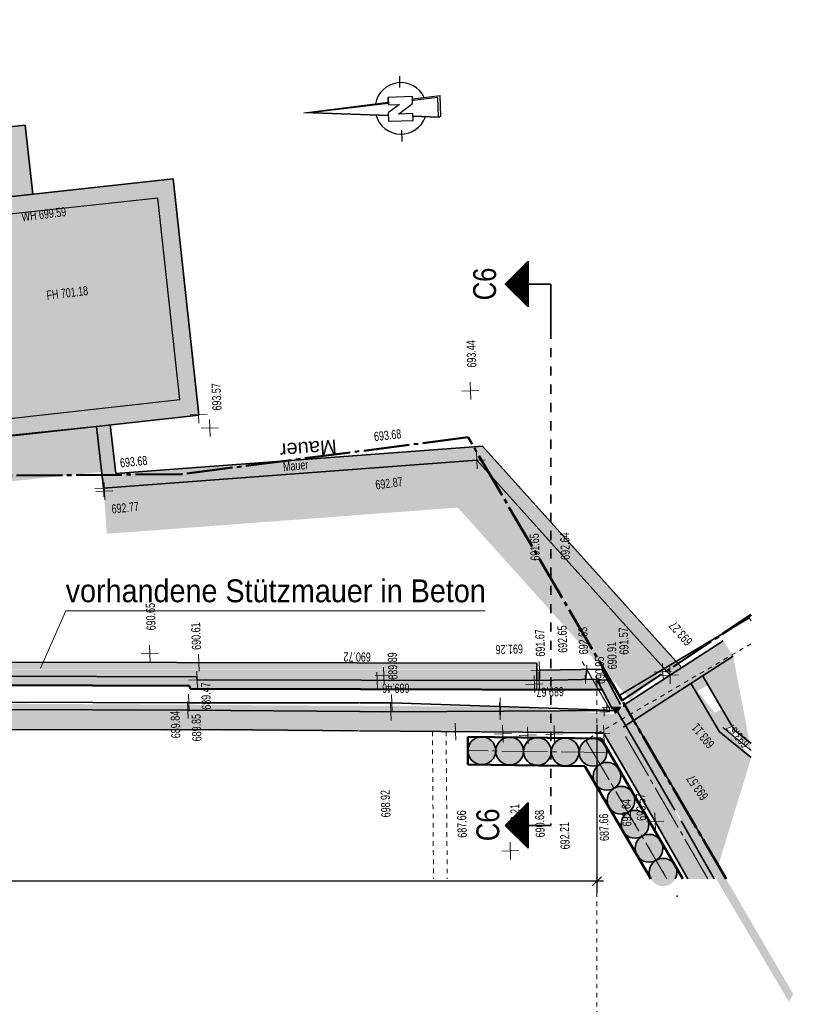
# Model space of a CAD drawing. Header units: metres. Extents: x 0 to 118, y 1 to 83.
# Tile 22 of 36: x 36 to 53, y 56 to 78. Entities that reach past the tile are written whole.
import ezdxf

# ---------------------------------------------------------------- set-up
doc = ezdxf.new("R2010")
doc.units = ezdxf.units.M
for name, pattern in [('ACHSE3', [1.25, 1, -0.1, 0.05, -0.1]), ('DURCHG', [0]), ('GESTR1', [0.4, 0.2, -0.2]), ('GESTR3', [0.2, 0.1, -0.1]), ('PUNKTE', [0.15, 0.05, -0.1])]:
    doc.linetypes.add(name, pattern=pattern)
for name, color, linetype in [('Bestand', 7, 'Continuous'), ('BPW', 7, 'Continuous'), ('Gel_nde', 7, 'Continuous'), ('GEOMETRIE', 7, 'Continuous'), ('Grundst_cksgrenze', 7, 'Continuous'), ('H_henkoten', 7, 'Continuous'), ('MAKET', 7, 'Continuous'), ('Mauern_Bestand', 7, 'Continuous'), ('Nachbargeb_ude', 7, 'Continuous'), ('SCHNPF', 7, 'Continuous'), ('Schriftfeld', 7, 'Continuous'), ('Spritzbetonwand', 7, 'Continuous'), ('Stecktr_ger', 7, 'Continuous'), ('TEXTE', 7, 'Continuous')]:
    doc.layers.add(name, color=color, linetype=linetype)
doc.styles.add('Arial', font='arial.ttf')
doc.dimstyles.new('ISBSTRICH4E', dxfattribs={"dimtxt": 0.25, "dimasz": 0.1, "dimexe": 0.25, "dimexo": 1, "dimgap": 0.09, "dimtad": 1, "dimzin": 0, "dimdsep": 46, "dimtxsty": 'Arial', "dimblk": 'ID4', "dimblk1": 'ID4', "dimblk2": 'ID4', "dimsah": 1, "dimcen": 0.09, "dimdle": 0.15, "dimclrd": 7, "dimclre": 7, "dimclrt": 7, "dimazin": 0, "dimtfac": 1, "dimtdec": 4, "dimtix": 1, "dimtmove": 2, "dimatfit": 3, "dimfxl": 1, "dimtvp": 0.004, "dimtolj": 1, "dimtzin": 0, "dimarcsym": 0})

# ---------------------------------------------------------------- blocks, each defined once
blk = doc.blocks.new('ID4')
at = {"color": 7, "linetype": 'DURCHG', "lineweight": 25}
for p, q in [((-1, -1), (1, 1)), ((1.5, 0), (-1, 0))]:
    blk.add_line(p, q, dxfattribs=at)
blk = doc.blocks.new('*D39')
at = {"layer": 'Defpoints', "color": 0}
for p in [(5.906, 74.68), (48.868, 63.342), (5.906, 58.922)]:
    blk.add_point(p, dxfattribs=at)
at = {"layer": 'MAKET', "color": 7, "lineweight": -2}
for p, q in [((5.906, 73.68), (5.906, 58.672)), ((48.868, 62.342), (48.868, 58.672)), ((48.768, 58.922), (6.006, 58.922))]:
    blk.add_line(p, q, dxfattribs=at)
at = {"layer": 'MAKET', "color": 7, "lineweight": -2, "xscale": 0.1, "yscale": 0.1, "zscale": 0.1, "rotation": 180}
blk.add_blockref('ID4', (5.906, 58.922), dxfattribs=at)
at = {"layer": 'MAKET', "color": 7, "lineweight": -2, "xscale": 0.1, "yscale": 0.1, "zscale": 0.1}
blk.add_blockref('ID4', (48.868, 58.922), dxfattribs=at)
at = {"layer": 'MAKET', "color": 7, "insert": (27.387, 59.14), "char_height": 0.25, "attachment_point": 5, "style": 'Arial'}
blk.add_mtext('\\A1;42.96', dxfattribs=at)

msp = doc.modelspace()

# ---------------------------------------------------------------- hatches: boundary and pattern name
at = {"layer": 'Bestand'}
msp.add_hatch(color=7, dxfattribs=at).paths.add_polyline_path([(28.021, 62.284), (28.036, 60.376), (27.641, 60.376), (27.626, 62.376), (20.732, 62.367), (20.75, 60.367), (20.45, 60.367), (20.428, 63.203), (6.263, 63.431), (6.216, 58.972), (5.867, 58.976), (5.916, 63.787), (20.743, 63.548), (20.732, 62.717), (28.559, 62.722), (28.574, 62.851), (46.843, 62.742), (49.269, 62.58), (49.013, 62.167), (28.021, 62.284)])
at = {"layer": 'BPW'}
for points in [[(46.049, 61.778), (46.657, 61.778, 0.414214), (46.353, 62.082, 0.414214)], [(46.657, 61.77), (47.265, 61.77, 0.414214), (46.961, 62.074, 0.414214)], [(47.265, 61.762), (47.873, 61.762, 0.414214), (47.569, 62.066, 0.414214)], [(47.873, 61.753), (48.481, 61.753, 0.414214), (48.177, 62.057, 0.414214)], [(48.481, 61.745), (49.089, 61.745, 0.414214), (48.785, 62.049, 0.414214)], [(46.353, 61.474, 0.414214), (46.657, 61.778), (46.049, 61.778, 0.414214)], [(46.961, 61.466, 0.414214), (47.265, 61.77), (46.657, 61.77, 0.414214)], [(47.569, 61.458, 0.414214), (47.873, 61.762), (47.265, 61.762, 0.414214)], [(48.177, 61.449, 0.414214), (48.481, 61.753), (47.873, 61.753, 0.414214)], [(48.785, 61.441, 0.414214), (49.089, 61.745), (48.481, 61.745, 0.414214)], [(48.787, 61.22), (49.395, 61.22, 0.414214), (49.091, 61.524, 0.414214)], [(49.091, 60.916, 0.414214), (49.395, 61.22), (48.787, 61.22, 0.414214)], [(49.094, 60.695), (49.702, 60.695, 0.414214), (49.398, 60.999, 0.414214)], [(49.398, 60.391, 0.414214), (49.702, 60.695), (49.094, 60.695, 0.414214)], [(49.401, 60.17), (50.009, 60.17, 0.414214), (49.705, 60.474, 0.414214)], [(49.705, 59.866, 0.414214), (50.009, 60.17), (49.401, 60.17, 0.414214)], [(49.707, 59.645), (50.315, 59.645, 0.414214), (50.011, 59.949, 0.414214)], [(50.011, 59.341, 0.414214), (50.315, 59.645), (49.707, 59.645, 0.414214)], [(50.014, 59.12), (50.622, 59.12, 0.414214), (50.318, 59.424, 0.414214)], [(50.318, 58.816, 0.414214), (50.622, 59.12), (50.014, 59.12, 0.414214)]]:
    msp.add_hatch(color=7, dxfattribs=at).paths.add_polyline_path(points)
at = {"layer": 'Gel_nde'}
for points in [[(29.622, 68.005), (38.018, 68.005), (37.927, 68.873)], [(38.077, 67.521), (46.289, 67.521), (46.244, 68.132)], [(45.498, 67.462), (46.846, 67.462), (46.244, 68.132)], [(29.635, 67.877), (38.032, 67.877), (38.018, 68.005), (29.622, 68.005)], [(29.726, 67.009), (38.032, 67.877), (29.635, 67.877)], [(38.106, 67.133), (46.318, 67.133), (46.289, 67.521), (38.077, 67.521)], [(48.996, 63.572), (50.343, 63.572), (46.846, 67.462), (45.498, 67.462)], [(38.152, 66.522), (46.318, 67.133), (38.106, 67.133)], [(49.598, 62.902), (50.343, 63.572), (48.996, 63.572)]]:
    msp.add_hatch(color=7, dxfattribs=at).paths.add_polyline_path(points)
at = {"layer": 'Mauern_Bestand'}
for points in [[(46.244, 68.132), (46.368, 68.442), (38.344, 67.842), (38.226, 68.907), (37.927, 68.873), (38.077, 67.521), (46.244, 68.132)], [(46.244, 68.132), (46.368, 68.442), (50.726, 63.595), (50.471, 63.43), (46.244, 68.132)], [(49.427, 62.279), (49.269, 62.58), (49.409, 62.744), (51.634, 64.183), (51.852, 63.847), (49.427, 62.279)], [(27.658, 63.692), (47.554, 63.692), (35.107, 63.713), (27.653, 63.713)], [(27.68, 63.589), (47.554, 63.589), (47.554, 63.692), (27.658, 63.692)], [(28.54, 63.569), (47.554, 63.569), (47.554, 63.589), (27.68, 63.589)], [(35.137, 63.412), (47.554, 63.412), (47.554, 63.557), (29.041, 63.557)], [(47.609, 63.342), (48.619, 63.342), (48.649, 63.542), (47.613, 63.542)], [(47.613, 63.542), (48.649, 63.542), (48.651, 63.555)], [(48.651, 63.555), (48.982, 63.555), (48.98, 63.559)], [(40.111, 63.397), (47.554, 63.397), (47.554, 63.412), (35.137, 63.412)], [(40.128, 63.331), (47.553, 63.331), (47.554, 63.397), (40.111, 63.397)], [(47.553, 63.312), (47.553, 63.331), (40.128, 63.331)], [(47.608, 63.312), (48.747, 63.339), (47.609, 63.339)], [(47.609, 63.339), (48.618, 63.339), (48.619, 63.342), (47.609, 63.342)], [(48.747, 63.339), (48.869, 63.339), (48.868, 63.342)], [(48.884, 63.312), (49.11, 63.312), (49.096, 63.339), (48.869, 63.339)], [(49.183, 62.744), (49.409, 62.744), (49.11, 63.312), (48.884, 63.312)], [(49.244, 62.628), (49.344, 62.628), (49.405, 62.741), (49.184, 62.741)], [(49.269, 62.58), (49.344, 62.628), (49.244, 62.628)], [(48.481, 61.745), (49.089, 61.745, 0.414214), (48.785, 62.049, 0.414214)], [(48.785, 61.441, 0.414214), (49.089, 61.745), (48.481, 61.745, 0.414214)]]:
    msp.add_hatch(color=7, dxfattribs=at).paths.add_polyline_path(points)
at = {"layer": 'Nachbargeb_ude'}
for color, points in [(7, [(25.327, 76.821), (26.108, 69.297), (29.447, 68.822), (29.547, 67.944), (40.163, 69.121), (39.604, 74.285), (36.534, 73.949), (36.362, 75.464), (33.9, 75.189), (33.609, 77.767), (25.327, 76.821)]), (84, [(51.852, 63.847), (51.189, 63.408), (51.877, 62.233), (52.246, 61.78), (51.852, 63.847)]), (7, [(50.936, 63.245), (51.284, 63.245), (51.197, 63.395)]), (7, [(50.936, 63.245), (49.677, 62.441), (51.436, 58.976), (52.246, 61.628), (50.936, 63.245)]), (7, [(50.953, 63.216), (51.301, 63.216), (51.284, 63.245), (50.936, 63.245)]), (7, [(51.04, 63.065), (51.301, 63.216), (50.953, 63.216)]), (7, [(51.348, 62.547), (51.692, 62.547), (51.606, 62.696)]), (7, [(49.306, 62.657), (49.013, 62.167), (50.861, 58.976), (51.436, 58.976), (49.306, 62.657)]), (7, [(51.468, 62.34), (51.812, 62.34), (51.692, 62.547), (51.348, 62.547)]), (7, [(49.677, 62.441), (49.499, 62.326), (53.073, 56.284), (53.167, 56.452), (49.677, 62.441)]), (7, [(51.554, 62.191), (51.812, 62.34), (51.468, 62.34)])]:
    msp.add_hatch(color=color, dxfattribs=at).paths.add_polyline_path(points)
at = {"layer": 'Spritzbetonwand'}
for points in [[(31.409, 63.501), (31.326, 63.303), (35.133, 63.212), (37.546, 63.205), (39.955, 63.198), (39.972, 63.132), (41.841, 63.127), (41.919, 63.327), (40.128, 63.331), (40.111, 63.397), (37.624, 63.405), (35.137, 63.412), (31.409, 63.501)], [(41.841, 63.127), (41.919, 63.327), (43.711, 63.322), (45.632, 63.317), (47.608, 63.312), (48.775, 63.34), (48.868, 63.342), (48.991, 63.109), (46.35, 63.116), (43.71, 63.122), (41.841, 63.127)]]:
    msp.add_hatch(color=4, dxfattribs=at).paths.add_polyline_path(points)

# ---------------------------------------------------------------- linework, layer by layer
at = {"layer": 'Bestand', "color": 7, "linetype": 'DURCHG', "lineweight": 35}
for p, q in [((39.921, 62.669), (34.4, 62.679)), ((39.945, 62.829), (34.407, 62.849)), ((43.682, 62.636), (39.921, 62.669)), ((43.661, 62.824), (39.945, 62.829)), ((44.383, 62.823), (43.676, 62.824)), ((49.304, 62.661), (44.383, 62.823)), ((44.362, 62.63), (43.689, 62.636)), ((49.306, 62.657), (44.362, 62.63)), ((41.337, 62.235), (35.817, 62.245)), ((43.647, 62.215), (41.337, 62.235)), ((49.013, 62.167), (43.675, 62.214)), ((45.916, 62.194), (45.779, 62.196)), ((45.916, 62.194), (45.779, 62.196))]:
    msp.add_line(p, q, dxfattribs=at)
at = {"layer": 'Bestand', "color": 9, "linetype": 'GESTR3', "lineweight": 5}
for p, q in [((45.272, 62.2), (45.297, 58.976)), ((45.572, 62.198), (45.597, 58.976))]:
    msp.add_line(p, q, dxfattribs=at)
at = {"layer": 'BPW', "color": 7, "linetype": 'ACHSE3', "lineweight": 18}
for p, q in [((48.631, 62.008), (50.402, 58.976)), ((49.089, 61.741), (46.049, 61.782))]:
    msp.add_line(p, q, dxfattribs=at)
at = {"layer": 'BPW', "color": 7, "linetype": 'DURCHG', "lineweight": 35}
for centre in [(46.353, 61.778), (46.961, 61.77), (47.569, 61.762), (48.177, 61.753), (48.785, 61.745), (48.785, 61.745), (49.091, 61.22), (49.398, 60.695), (49.705, 60.17), (50.011, 59.645)]:
    msp.add_circle(centre, 0.304, dxfattribs=at)
msp.add_arc((50.318, 59.12), 0.304, 331.7261, 208.2739, dxfattribs=at)
at = {"layer": 'BPW', "color": 4}
for p in [(48.785, 61.745), (48.785, 61.745), (49.091, 61.22), (49.091, 61.22), (49.398, 60.695), (49.705, 60.17), (50.011, 59.645), (50.318, 59.12), (50.625, 58.595)]:
    msp.add_point(p, dxfattribs=at)
at = {"layer": 'Gel_nde', "color": 7, "linetype": 'DURCHG', "lineweight": 35}
msp.add_line((29.622, 68.005), (37.927, 68.873), dxfattribs=at)
at = {"layer": 'GEOMETRIE', "color": 7, "linetype": 'PUNKTE', "lineweight": 18}
for p, q in [((52.246, 64.119), (48.631, 62.008)), ((48.868, 36.182), (48.868, 63.342))]:
    msp.add_line(p, q, dxfattribs=at)
at = {"layer": 'Grundst_cksgrenze', "color": 54, "linetype": 'ACHSE3', "lineweight": 50}
for p, q in [((46.053, 68.634), (39.777, 67.827)), ((49.423, 62.877), (46.053, 68.634)), ((39.777, 67.827), (28.284, 67.731)), ((49.453, 62.898), (52.246, 64.748)), ((49.453, 62.898), (52.246, 64.748)), ((49.423, 62.877), (49.453, 62.898)), ((49.432, 62.863), (49.423, 62.877)), ((49.432, 62.863), (49.423, 62.877)), ((51.697, 58.976), (49.446, 62.838)), ((51.697, 58.976), (49.446, 62.838))]:
    msp.add_line(p, q, dxfattribs=at)
at = {"layer": 'H_henkoten', "color": 8, "linetype": 'DURCHG', "lineweight": 9}
for p, q in [((46.11, 69.462), (46.097, 69.837)), ((45.917, 69.643), (46.291, 69.656)), ((39.97, 69.122), (40.345, 69.135)), ((40.164, 68.941), (40.151, 69.316)), ((40.409, 68.65), (40.396, 69.025)), ((40.215, 68.831), (40.59, 68.844)), ((46.25, 67.945), (46.237, 68.32)), ((46.25, 67.945), (46.237, 68.32)), ((46.056, 68.126), (46.431, 68.139)), ((46.056, 68.126), (46.431, 68.139)), ((38.084, 67.334), (38.071, 67.708)), ((38.103, 67.267), (38.09, 67.642)), ((37.89, 67.514), (38.265, 67.527)), ((37.909, 67.448), (38.284, 67.461)), ((39.097, 63.715), (39.084, 64.089)), ((38.903, 63.896), (39.278, 63.908)), ((40.171, 63.517), (40.158, 63.892)), ((39.977, 63.698), (40.351, 63.711)), ((44.214, 63.232), (44.201, 63.607)), ((47.426, 63.536), (47.801, 63.549)), ((47.62, 63.355), (47.607, 63.73)), ((48.557, 63.552), (48.745, 63.558)), ((48.654, 63.461), (48.648, 63.649)), ((50.317, 63.316), (50.305, 63.691)), ((50.477, 63.243), (50.464, 63.618)), ((39.94, 63.325), (40.315, 63.338)), ((40.134, 63.144), (40.121, 63.519)), ((43.876, 63.306), (44.251, 63.319)), ((44.02, 63.413), (44.395, 63.426)), ((44.07, 63.126), (44.057, 63.5)), ((47.366, 63.306), (47.741, 63.319)), ((47.421, 63.306), (47.796, 63.319)), ((47.51, 63.049), (47.497, 63.424)), ((47.56, 63.125), (47.547, 63.5)), ((47.615, 63.125), (47.602, 63.5)), ((48.525, 63.336), (48.712, 63.342)), ((48.622, 63.245), (48.615, 63.433)), ((48.774, 63.339), (48.962, 63.345)), ((48.871, 63.248), (48.865, 63.435)), ((50.124, 63.497), (50.498, 63.51)), ((50.283, 63.424), (50.658, 63.437)), ((47.316, 63.23), (47.691, 63.243)), ((39.951, 62.642), (39.938, 63.017)), ((44.389, 62.635), (44.376, 63.01)), ((46.765, 62.557), (46.752, 62.932)), ((39.733, 62.663), (40.108, 62.676)), ((39.757, 62.823), (40.132, 62.836)), ((39.927, 62.482), (39.914, 62.857)), ((44.195, 62.816), (44.57, 62.829)), ((44.369, 62.443), (44.356, 62.817)), ((46.571, 62.738), (46.946, 62.751)), ((46.752, 62.455), (46.739, 62.83)), ((48.994, 62.724), (49.152, 62.729)), ((49.03, 62.535), (49.024, 62.722)), ((49.091, 62.634), (49.085, 62.821)), ((49.446, 62.743), (49.499, 62.744)), ((44.175, 62.624), (44.55, 62.636)), ((46.558, 62.636), (46.933, 62.649)), ((48.933, 62.625), (49.121, 62.632)), ((49.086, 62.632), (49.152, 62.635)), ((49.15, 62.625), (49.152, 62.625)), ((45.785, 62.008), (45.773, 62.383)), ((46.821, 61.962), (46.808, 62.337)), ((47.366, 61.929), (47.353, 62.304)), ((47.946, 61.956), (47.933, 62.331)), ((49.028, 61.964), (49.015, 62.339)), ((45.592, 62.189), (45.916, 62.201)), ((45.592, 62.189), (45.916, 62.201)), ((46.628, 62.143), (47.002, 62.156)), ((46.628, 62.143), (47.002, 62.156)), ((47.173, 62.11), (47.547, 62.123)), ((47.173, 62.11), (47.547, 62.123)), ((47.752, 62.137), (48.126, 62.15)), ((47.752, 62.137), (48.126, 62.15)), ((48.834, 62.145), (49.152, 62.156)), ((48.834, 62.145), (49.152, 62.156)), ((50.151, 60.043), (50.138, 60.417)), ((49.957, 60.223), (50.332, 60.236)), ((46.983, 59.402), (46.97, 59.777)), ((46.789, 59.583), (47.164, 59.596))]:
    msp.add_line(p, q, dxfattribs=at)
at = {"layer": 'Mauern_Bestand', "color": 7, "linetype": 'DURCHG', "lineweight": 35}
for p, q in [((38.077, 67.521), (37.927, 68.873)), ((38.226, 68.907), (38.344, 67.842)), ((38.344, 67.842), (46.368, 68.442)), ((46.368, 68.442), (50.726, 63.595)), ((46.244, 68.132), (38.077, 67.521)), ((50.471, 63.43), (46.244, 68.132)), ((49.446, 62.768), (51.634, 64.183)), ((49.446, 62.291), (51.852, 63.847)), ((47.554, 63.692), (35.107, 63.713)), ((47.554, 63.692), (47.553, 63.312)), ((47.613, 63.542), (47.608, 63.312)), ((47.613, 63.542), (48.98, 63.559)), ((48.651, 63.555), (48.618, 63.339)), ((49.385, 62.789), (48.98, 63.559)), ((35.137, 63.412), (40.111, 63.397)), ((40.128, 63.331), (40.111, 63.397)), ((43.711, 63.322), (40.128, 63.331)), ((47.553, 63.312), (43.711, 63.322)), ((48.868, 63.342), (47.608, 63.312)), ((49.208, 62.696), (48.868, 63.342))]:
    msp.add_line(p, q, dxfattribs=at)
at = {"layer": 'Nachbargeb_ude', "color": 7, "linetype": 'DURCHG', "lineweight": 35}
for p, q in [((36.362, 75.464), (33.9, 75.189)), ((36.534, 73.949), (36.362, 75.464)), ((39.604, 74.285), (34.064, 73.679)), ((40.163, 69.121), (39.604, 74.285)), ((29.547, 67.944), (40.163, 69.121)), ((52.203, 64.684), (49.361, 62.984)), ((51.877, 62.233), (51.189, 63.408)), ((51.554, 62.191), (50.936, 63.245)), ((49.361, 62.984), (49.432, 62.863)), ((49.446, 62.838), (51.696, 58.976)), ((49.306, 62.657), (50.577, 60.48)), ((50.144, 60.23), (49.013, 62.167)), ((49.013, 62.167), (49.022, 62.152)), ((52.246, 61.628), (51.554, 62.191)), ((52.246, 61.933), (51.877, 62.233)), ((50.861, 58.976), (50.144, 60.23)), ((50.713, 60.242), (51.436, 58.976))]:
    msp.add_line(p, q, dxfattribs=at)
at = {"layer": 'Nachbargeb_ude', "color": 7, "linetype": 'DURCHG', "lineweight": 25}
for p, q in [((39.267, 73.866), (29.421, 72.788)), ((39.744, 69.457), (39.267, 73.866)), ((29.881, 68.364), (39.744, 69.457))]:
    msp.add_line(p, q, dxfattribs=at)
at = {"layer": 'Nachbargeb_ude', "color": 8, "linetype": 'DURCHG', "lineweight": 9}
msp.add_line((52.246, 64.623), (52.203, 64.684), dxfattribs=at)
at = {"layer": 'Nachbargeb_ude', "color": 7, "linetype": 'ACHSE3', "lineweight": 18}
for p, q in [((49.152, 62.687), (48.52, 63.78)), ((52.246, 61.78), (51.629, 62.283)), ((51.298, 58.976), (49.446, 62.178))]:
    msp.add_line(p, q, dxfattribs=at)
at = {"layer": 'SCHNPF', "color": 7, "linetype": 'DURCHG', "lineweight": 35}
for p, q in [((46.864, 71.985), (47.364, 72.485)), ((47.242, 72.364), (47.242, 71.606)), ((47.257, 72.379), (47.257, 71.591)), ((47.273, 72.394), (47.273, 71.576)), ((47.288, 72.409), (47.288, 71.561)), ((47.303, 72.424), (47.303, 71.546)), ((47.318, 72.44), (47.318, 71.531)), ((47.333, 72.455), (47.333, 71.515)), ((47.348, 72.47), (47.348, 71.5)), ((47.364, 72.485), (47.364, 71.485)), ((47.03, 72.152), (47.03, 71.818)), ((47.045, 72.167), (47.045, 71.803)), ((47.06, 72.182), (47.06, 71.788)), ((47.076, 72.197), (47.076, 71.773)), ((47.091, 72.212), (47.091, 71.758)), ((47.106, 72.227), (47.106, 71.743)), ((47.121, 72.243), (47.121, 71.727)), ((47.136, 72.258), (47.136, 71.712)), ((47.151, 72.273), (47.151, 71.697)), ((47.167, 72.288), (47.167, 71.682)), ((47.182, 72.303), (47.182, 71.667)), ((47.197, 72.318), (47.197, 71.652)), ((47.212, 72.334), (47.212, 71.637)), ((47.227, 72.349), (47.227, 71.621)), ((47.864, 71.985), (46.864, 71.985)), ((47.364, 71.485), (46.864, 71.985)), ((46.879, 72), (46.879, 71.97)), ((46.894, 72.015), (46.894, 71.955)), ((46.909, 72.031), (46.909, 71.94)), ((46.924, 72.046), (46.924, 71.924)), ((46.939, 72.061), (46.939, 71.909)), ((46.954, 72.076), (46.954, 71.894)), ((46.97, 72.091), (46.97, 71.879)), ((46.985, 72.106), (46.985, 71.864)), ((47, 72.121), (47, 71.849)), ((47.015, 72.137), (47.015, 71.834)), ((47.864, 70.985), (47.864, 71.985)), ((47.364, 60.645), (46.864, 60.145)), ((47.242, 59.766), (47.242, 60.524)), ((47.257, 59.751), (47.257, 60.539)), ((47.273, 59.736), (47.273, 60.554)), ((47.288, 59.721), (47.288, 60.569)), ((47.303, 59.705), (47.303, 60.584)), ((47.318, 59.69), (47.318, 60.599)), ((47.333, 59.675), (47.333, 60.614)), ((47.348, 59.66), (47.348, 60.63)), ((47.366, 59.645), (47.366, 60.645)), ((47.03, 59.978), (47.03, 60.311)), ((47.045, 59.963), (47.045, 60.327)), ((47.06, 59.948), (47.06, 60.342)), ((47.076, 59.933), (47.076, 60.357)), ((47.091, 59.917), (47.091, 60.372)), ((47.106, 59.902), (47.106, 60.387)), ((47.121, 59.887), (47.121, 60.402)), ((47.136, 59.872), (47.136, 60.417)), ((47.151, 59.857), (47.151, 60.433)), ((47.167, 59.842), (47.167, 60.448)), ((47.182, 59.827), (47.182, 60.463)), ((47.197, 59.811), (47.197, 60.478)), ((47.212, 59.796), (47.212, 60.493)), ((47.227, 59.781), (47.227, 60.508)), ((47.864, 60.145), (46.864, 60.145)), ((46.866, 60.145), (47.366, 59.645)), ((46.879, 60.13), (46.879, 60.16)), ((46.894, 60.114), (46.894, 60.175)), ((46.909, 60.099), (46.909, 60.19)), ((46.924, 60.084), (46.924, 60.205)), ((46.939, 60.069), (46.939, 60.221)), ((46.954, 60.054), (46.954, 60.236)), ((46.97, 60.039), (46.97, 60.251)), ((46.985, 60.024), (46.985, 60.266)), ((47, 60.008), (47, 60.281)), ((47.015, 59.993), (47.015, 60.296))]:
    msp.add_line(p, q, dxfattribs=at)
at = {"layer": 'SCHNPF', "color": 7, "linetype": 'GESTR1', "lineweight": 35}
msp.add_line((47.864, 70.985), (47.864, 60.145), dxfattribs=at)
at = {"layer": 'Schriftfeld', "color": 1, "linetype": 'DURCHG', "lineweight": 25}
for p, q in [((44.56, 76.287), (44.556, 76.533)), ((44.834, 76.086), (44.303, 76.068)), ((44.303, 76.068), (44.309, 75.906)), ((44.308, 75.918), (44.303, 76.068)), ((44.839, 75.937), (44.834, 76.086)), ((44.836, 76.035), (45.439, 76.112)), ((45.393, 76.069), (44.837, 76.002)), ((45.408, 75.645), (45.393, 76.069)), ((45.455, 75.655), (45.439, 76.112)), ((42.462, 75.729), (44.306, 75.966)), ((44.307, 75.937), (42.666, 75.737)), ((44.309, 75.906), (44.554, 75.915)), ((44.554, 75.915), (44.314, 75.735)), ((44.528, 75.704), (44.839, 75.937)), ((44.317, 75.668), (42.462, 75.729)), ((42.666, 75.737), (44.316, 75.682)), ((44.321, 75.539), (44.314, 75.735)), ((44.321, 75.552), (44.314, 75.735)), ((44.845, 75.715), (44.528, 75.704)), ((44.851, 75.56), (44.845, 75.715)), ((45.419, 75.631), (44.847, 75.65)), ((44.849, 75.664), (45.408, 75.645)), ((45.455, 75.655), (45.419, 75.631)), ((44.852, 75.558), (44.321, 75.539)), ((44.612, 75.106), (44.604, 75.349))]:
    msp.add_line(p, q, dxfattribs=at)
for centre, radius, start, end in [((44.582, 75.828), 0.563, 25.1642, 169.5251), ((44.584, 75.831), 0.567, 196.1689, 340.2276)]:
    msp.add_arc(centre, radius, start, end, dxfattribs=at)
at = {"layer": 'Spritzbetonwand', "color": 140, "linetype": 'DURCHG', "lineweight": 50}
for p, q in [((35.137, 63.212), (39.955, 63.198)), ((39.972, 63.132), (39.955, 63.198)), ((43.71, 63.122), (39.972, 63.132)), ((48.991, 63.109), (43.71, 63.122))]:
    msp.add_line(p, q, dxfattribs=at)
at = {"layer": 'Stecktr_ger', "color": 5, "linetype": 'DURCHG', "lineweight": 50}
for p, q in [((46.049, 62.086), (46.049, 61.478)), ((48.961, 62.047), (46.049, 62.086)), ((48.961, 62.047), (50.754, 58.976)), ((48.609, 61.443), (46.049, 61.478)), ((48.609, 61.443), (50.05, 58.976))]:
    msp.add_line(p, q, dxfattribs=at)
at = {"layer": 'TEXTE', "color": 7, "linetype": 'DURCHG', "lineweight": 18}
for q in [(36.701, 63.586), (46.425, 64.838)]:
    msp.add_line((37.25, 64.838), q, dxfattribs=at)

# ---------------------------------------------------------------- texts
at = {"layer": 'H_henkoten', "color": 8, "style": 'Arial', "width": 0.7}
for s, rotation, p in [('WH 699.59', 367, (36.299, 73.354)), ('FH 701.18', 366.8, (36.843, 71.64)), ('693.44', 92, (46.234, 70.162)), ('693.57', 92, (40.66, 69.222)), ('693.68', 366.3, (44.006, 68.548)), ('693.68', 365.7, (38.449, 67.972)), ('Mauer', 365.5, (42.014, 67.888)), ('692.87', 367.5, (44.039, 67.491)), ('692.77', 365.9, (38.264, 66.964)), ('691.65', 92, (47.621, 65.939)), ('692.64', 92, (48.283, 65.957)), ('690.65', 92, (39.22, 64.414)), ('690.61', 92, (40.211, 63.989)), ('691.67', 92, (47.738, 63.84)), ('692.65', 92, (48.227, 63.924)), ('692.63', 92, (48.68, 63.891)), ('691.57', 92, (49.567, 63.883)), ('693.27', 132, (50.978, 64.186)), ('691.26', 182, (47.249, 64.107)), ('690.91', 92, (49.31, 63.563)), ('690.72', 179.7, (43.926, 63.927)), ('689.89', 92, (44.512, 63.335)), ('690.95', 92, (49.044, 63.242)), ('689.47', 92, (40.43, 62.678)), ('689.46', 180.6, (44.771, 63.246)), ('689.67', 182, (48.143, 63.174)), ('689.84', 92, (39.761, 62.056)), ('689.85', 92, (40.222, 61.987)), ('693.11', 129.5, (51.459, 61.935)), ('693.67', 132, (52.225, 61.952)), ('693.57', 125.2, (51.322, 60.786)), ('698.92', 92, (44.357, 60.325)), ('693.57', 92, (49.945, 60.249)), ('692.21', 92, (47.193, 60.021)), ('692.64', 92, (49.628, 60.126)), ('687.66', 92, (46.026, 59.879)), ('690.68', 92, (47.733, 59.887)), ('687.66', 92, (49.136, 59.808)), ('692.21', 92, (48.277, 59.625))]:
    msp.add_text(s, height=0.2, rotation=rotation, dxfattribs=at).set_placement(p)
at = {"layer": 'Mauern_Bestand', "color": 8, "style": 'Arial'}
msp.add_text('Mauer', height=0.315, rotation=184.3, dxfattribs=at).set_placement((43.168, 68.586))
at = {"layer": 'SCHNPF', "color": 7, "style": 'Arial', "width": 0.8}
for p in [(46.664, 71.63), (46.734, 59.8)]:
    msp.add_text('C6', height=0.5, rotation=90, dxfattribs=at).set_placement(p)
at = {"layer": 'TEXTE', "color": 7, "style": 'Arial', "width": 0.9}
msp.add_text('vorhandene Stützmauer in Beton', height=0.5, dxfattribs=at).set_placement((37.25, 65.026))

# ---------------------------------------------------------------- dimensions: what is measured, and where the dimension line sits
at = {"layer": 'MAKET'}
dim = msp.add_linear_dim(base=(5.906, 58.922), p1=(48.868, 63.342), p2=(5.906, 74.68), dimstyle='ISBSTRICH4E', override={"dimasz": 0.1}, dxfattribs=at)
dim.commit()
dim.dimension.update_dxf_attribs({"geometry": '*D39', "text_midpoint": (27.387, 59.14)})

doc.saveas('drawing.dxf')
